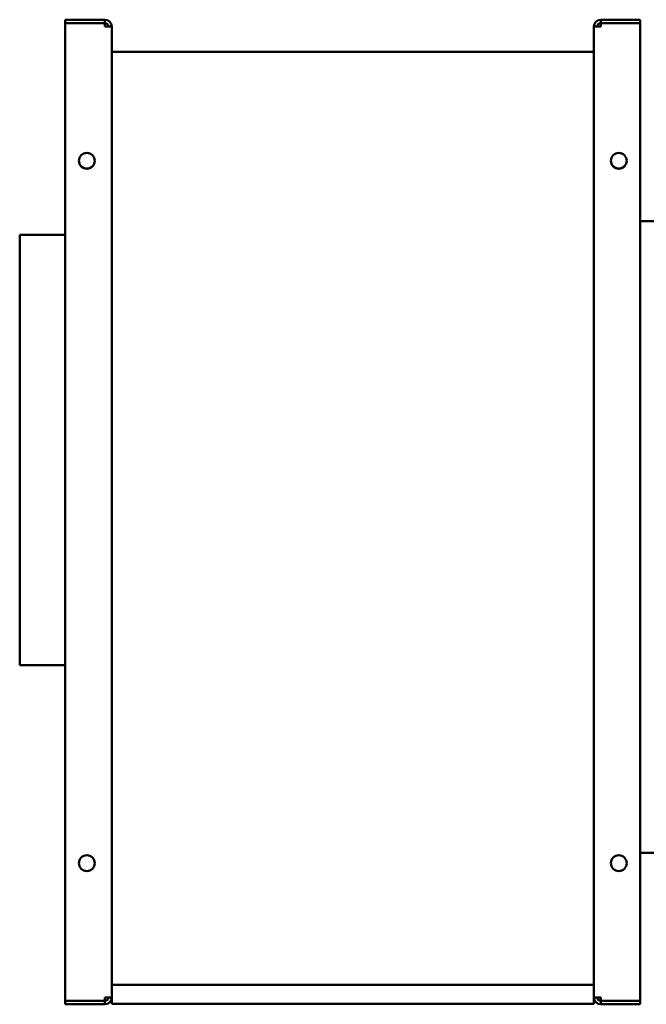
# Model space of a CAD drawing. Header units: millimetres. Extents: x 966 to 1659, y 641 to 1215.
# Tile 1 of 4: x 966 to 1330, y 643 to 1215. Entities that reach past the tile are written whole.
import ezdxf

# ---------------------------------------------------------------- set-up
doc = ezdxf.new("R2010")
doc.units = ezdxf.units.MM
doc.header["$LTSCALE"] = 6.25
doc.layers.add('Widoczne (ISO)', color=7, linetype='Continuous', lineweight=50)

msp = doc.modelspace()

# ---------------------------------------------------------------- linework, layer by layer
at = {"layer": 'Widoczne (ISO)'}
for p, q in [((992.75, 1215.13), (1015.75, 1215.13)), ((992.75, 1213.13), (992.75, 1215.13)), ((1015.75, 1213.13), (992.75, 1213.13)), ((992.75, 1213.03), (1015.75, 1213.03)), ((992.75, 645.23), (992.75, 1213.03)), ((1015.75, 1215.13), (1015.75, 1213.13)), ((1015.75, 1213.03), (1015.75, 1211.13)), ((1303.75, 1215.13), (1326.75, 1215.13)), ((1303.75, 1213.13), (1303.75, 1215.13)), ((1326.75, 1213.13), (1303.75, 1213.13)), ((1303.75, 1211.13), (1303.75, 1213.03)), ((1303.75, 1213.03), (1326.75, 1213.03)), ((1326.75, 1215.13), (1326.75, 1213.13)), ((1326.75, 1213.03), (1326.75, 645.23)), ((1015.75, 1211.13), (1019.75, 1211.13)), ((1019.75, 1211.13), (1019.75, 647.13)), ((1299.75, 647.13), (1299.75, 1211.13)), ((1303.75, 1211.13), (1299.75, 1211.13)), ((1019.75, 1196.52), (1299.75, 1196.52)), ((1326.75, 1098.13), (1359.75, 1098.13)), ((966.25, 840.13), (966.25, 1090.13)), ((966.25, 1090.13), (992.75, 1090.13)), ((966.25, 840.13), (992.75, 840.13)), ((1359.75, 731.13), (1326.75, 731.13)), ((1299.75, 654.38), (1019.75, 654.38)), ((1015.75, 645.23), (1015.75, 647.13)), ((1019.75, 647.13), (1015.75, 647.13)), ((1019.75, 643.38), (1019.75, 647.13)), ((1299.75, 643.38), (1299.75, 647.13)), ((1303.75, 647.13), (1299.75, 647.13)), ((1303.75, 647.13), (1303.75, 645.23)), ((992.75, 645.23), (1015.75, 645.23)), ((992.75, 645.13), (1015.75, 645.13)), ((992.75, 645.13), (992.75, 643.13)), ((992.75, 643.13), (1015.75, 643.13)), ((1015.75, 645.13), (1015.75, 643.13)), ((1019.75, 643.38), (1299.75, 643.38)), ((1303.75, 645.23), (1326.75, 645.23)), ((1303.75, 645.13), (1303.75, 643.13)), ((1326.75, 645.13), (1303.75, 645.13)), ((1303.75, 643.13), (1326.75, 643.13)), ((1326.75, 645.13), (1326.75, 643.13))]:
    msp.add_line(p, q, dxfattribs=at)
for centre in [(1005.25, 1133.13), (1314.25, 1133.13), (1005.25, 725.13), (1314.25, 725.13)]:
    msp.add_circle(centre, 4.6, dxfattribs=at)
for centre, radius, start, end in [((1015.75, 1211.13), 4, 0, 90), ((1015.75, 1211.13), 2, 0, 90), ((1303.75, 1211.13), 4, 90, 180), ((1303.75, 1211.13), 2, 90, 180), ((1005.25, 1133.23), 4.6, 180.6228, 359.3772), ((1314.25, 1133.23), 4.6, 180.6228, 359.3772), ((1015.75, 647.13), 2, 270, 0), ((1015.75, 647.13), 4, 270, 0), ((1303.75, 647.13), 4, 180, 270), ((1303.75, 647.13), 2, 180, 270)]:
    msp.add_arc(centre, radius, start, end, dxfattribs=at)

doc.saveas('drawing.dxf')
